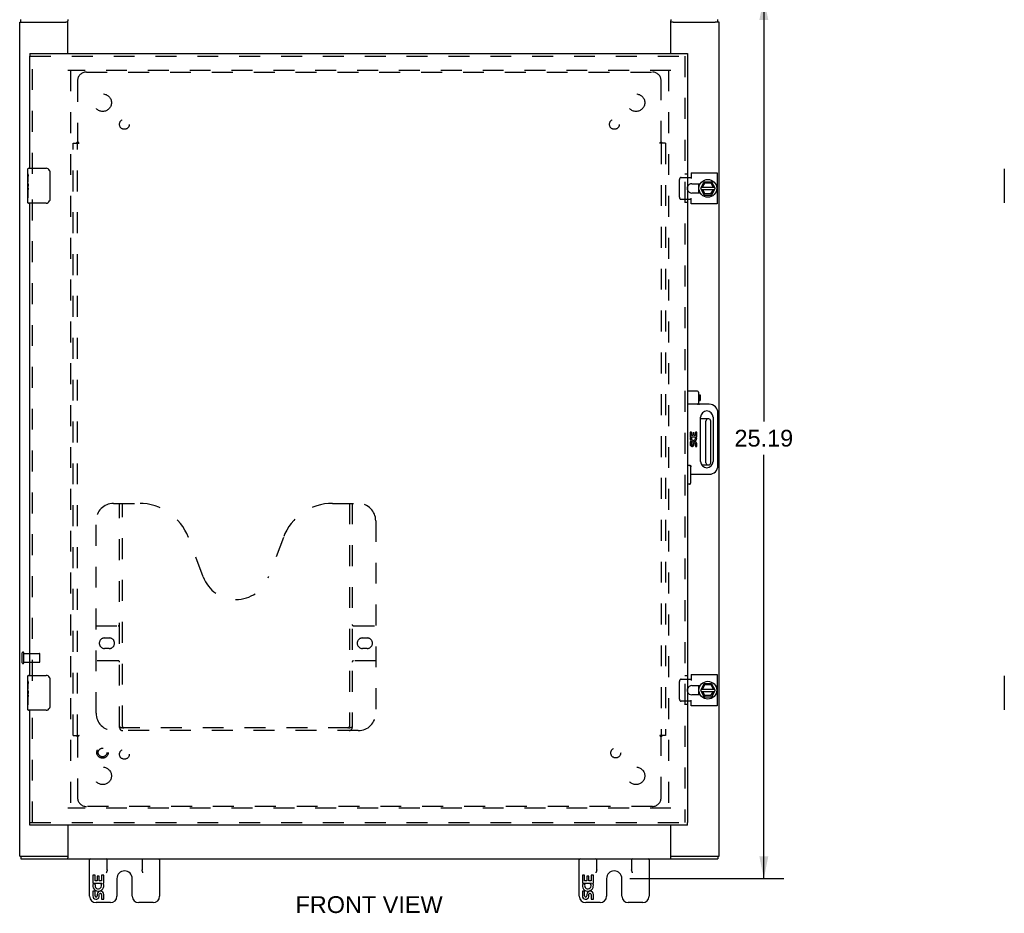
# Model space of a CAD drawing. Header units: inches. Extents: x 0 to 109, y 0 to 70.
# Tile 3 of 5: x 27 to 55, y 21 to 47. Entities that reach past the tile are written whole.
import ezdxf

# ---------------------------------------------------------------- set-up
doc = ezdxf.new("R2010")
doc.units = ezdxf.units.IN
doc.header["$LTSCALE"] = 5.984
doc.header["$MEASUREMENT"] = 0
doc.linetypes.add('HIDDEN', pattern=[0.2, 0.1, -0.1])
doc.layers.get('0').update_dxf_attribs({"linetype": 'CONTINUOUS'})
for name, color, linetype in [('DEFAULT_2', 8, 'HIDDEN'), ('DIMENSIONS', 7, 'CONTINUOUS'), ('DOOR_ASSEMBLY', 7, 'CONTINUOUS'), ('SUBPANEL', 7, 'CONTINUOUS')]:
    doc.layers.add(name, color=color, linetype=linetype)
doc.styles.get("Standard").update_dxf_attribs({"font": 'arial.ttf'})
doc.dimstyles.new('DIMSTYLE_1', dxfattribs={"dimtxt": 0.48, "dimasz": 0.64, "dimexe": 0.09, "dimexo": 0.07, "dimgap": 0.0375, "dimtad": 0, "dimtih": 1, "dimtoh": 1, "dimzin": 4, "dimdsep": 46, "dimtxsty": 'Standard', "dimblk": '_FILLED', "dimblk1": '_FILLED', "dimblk2": '_FILLED', "dimcen": 0.09, "dimadec": 3, "dimazin": 1, "dimtfac": 1, "dimtdec": 3, "dimtofl": 0, "dimtmove": 0, "dimatfit": 3, "dimldrblk": '_FILLED', "dimfxl": 0, "dimtolj": 1, "dimtzin": 4, "dimarcsym": 0})

# ---------------------------------------------------------------- blocks, each defined once
blk = doc.blocks.new('_FILLED')
at = {"color": 0, "linetype": 'ByBlock'}
blk.add_solid([(0, 0), (-1, 0.2), (-1, -0.2)], dxfattribs=at)
blk = doc.blocks.new('*D8')
at = {"layer": 'DIMENSIONS', "color": 2, "linetype": 'Continuous'}
for p, q in [((44.179, 47.372), (48.587, 47.372)), ((48.011, 47.372), (48.011, 35.258)), ((48.011, 22.185), (48.011, 34.298)), ((44.179, 22.185), (48.587, 22.185))]:
    blk.add_line(p, q, dxfattribs=at)
at = {"layer": 'DIMENSIONS', "color": 2, "linetype": 'Continuous', "xscale": 0.64, "yscale": 0.64, "zscale": 0.64}
for p, rotation in [((48.011, 47.372), 90), ((48.011, 22.185), 270)]:
    blk.add_blockref('_FILLED', p, dxfattribs=dict(at, rotation=rotation))
at = {"layer": 'DIMENSIONS', "color": 2, "linetype": 'Continuous', "insert": (48.011, 35.018), "char_height": 0.48, "width": 1.67732, "attachment_point": 2, "line_spacing_factor": 0.9}
blk.add_mtext('25.19', dxfattribs=at)

msp = doc.modelspace()

# ---------------------------------------------------------------- linework, layer by layer
at = {"color": 7, "linetype": 'Continuous'}
for p, q in [((26.764, 46.672), (26.764, 46.747)), ((28.106, 46.747), (28.106, 46.716)), ((45.356, 46.747), (45.356, 46.716)), ((46.698, 46.672), (46.698, 46.747)), ((26.731, 46.672), (26.839, 46.672)), ((28.106, 46.672), (28.047, 46.672)), ((45.415, 46.672), (45.356, 46.672)), ((46.731, 46.672), (46.623, 46.672)), ((46.143, 42.055), (46.143, 41.938)), ((46.208, 41.926), (46.296, 42.096)), ((46.224, 41.956), (46.599, 41.956)), ((46.259, 41.956), (46.319, 42.073)), ((46.513, 42.102), (46.305, 42.102)), ((46.313, 42.082), (46.319, 42.073)), ((46.319, 42.073), (46.491, 42.081)), ((46.497, 42.091), (46.491, 42.081)), ((46.491, 42.081), (46.56, 41.956)), ((46.616, 41.926), (46.522, 42.096)), ((46.143, 41.906), (46.143, 41.789)), ((46.159, 41.878), (46.147, 41.875)), ((46.208, 41.917), (46.296, 41.737)), ((46.223, 41.888), (46.6, 41.888)), ((46.325, 41.766), (46.266, 41.888)), ((46.305, 41.732), (46.513, 41.732)), ((46.319, 41.756), (46.325, 41.766)), ((46.489, 41.766), (46.325, 41.766)), ((46.559, 41.888), (46.489, 41.766)), ((46.495, 41.756), (46.489, 41.766)), ((46.522, 41.737), (46.616, 41.917)), ((46.434, 35.328), (46.201, 35.328)), ((46.354, 34.076), (46.354, 35.268)), ((46.494, 34.076), (46.494, 35.268)), ((46.23, 34.016), (46.434, 34.016)), ((46.143, 27.705), (46.143, 27.588)), ((46.208, 27.576), (46.296, 27.746)), ((46.224, 27.606), (46.599, 27.606)), ((46.259, 27.606), (46.319, 27.723)), ((46.513, 27.752), (46.305, 27.752)), ((46.313, 27.732), (46.319, 27.723)), ((46.319, 27.723), (46.491, 27.731)), ((46.497, 27.741), (46.491, 27.731)), ((46.491, 27.731), (46.56, 27.606)), ((46.616, 27.576), (46.522, 27.746)), ((46.143, 27.556), (46.143, 27.439)), ((46.159, 27.528), (46.147, 27.525)), ((46.208, 27.567), (46.296, 27.387)), ((46.223, 27.538), (46.6, 27.538)), ((46.325, 27.416), (46.266, 27.538)), ((46.305, 27.382), (46.513, 27.382)), ((46.319, 27.406), (46.325, 27.416)), ((46.489, 27.416), (46.325, 27.416)), ((46.559, 27.538), (46.489, 27.416)), ((46.495, 27.406), (46.489, 27.416)), ((46.522, 27.387), (46.616, 27.567)), ((26.731, 22.822), (26.839, 22.822)), ((26.764, 22.822), (26.764, 22.747)), ((28.047, 22.822), (28.106, 22.822)), ((45.356, 22.822), (45.415, 22.822)), ((46.623, 22.822), (46.731, 22.822)), ((46.698, 22.822), (46.698, 22.747)), ((28.106, 22.747), (28.106, 22.777)), ((28.731, 21.682), (28.731, 22.747)), ((29.231, 22.434), (29.231, 22.747)), ((30.231, 22.747), (30.231, 22.434)), ((30.731, 22.747), (30.731, 21.682)), ((42.731, 21.682), (42.731, 22.747)), ((43.231, 22.434), (43.231, 22.747)), ((44.231, 22.747), (44.231, 22.434)), ((44.731, 22.747), (44.731, 21.682)), ((45.356, 22.747), (45.356, 22.777)), ((28.885, 22.287), (28.822, 22.287)), ((28.822, 22.287), (28.822, 22.056)), ((28.885, 22.119), (28.885, 22.287)), ((29.008, 22.255), (28.948, 22.255)), ((28.948, 22.255), (28.948, 22.119)), ((29.008, 22.119), (29.008, 22.255)), ((29.136, 22.287), (29.073, 22.287)), ((29.073, 22.287), (29.073, 22.119)), ((29.136, 22.056), (29.136, 22.287)), ((42.885, 22.287), (42.822, 22.287)), ((42.822, 22.287), (42.822, 22.056)), ((42.885, 22.119), (42.885, 22.287)), ((43.008, 22.255), (42.948, 22.255)), ((42.948, 22.255), (42.948, 22.119)), ((43.008, 22.119), (43.008, 22.255)), ((43.136, 22.287), (43.073, 22.287)), ((43.073, 22.287), (43.073, 22.119)), ((43.136, 22.056), (43.136, 22.287)), ((28.822, 22.056), (29.084, 22.056)), ((28.893, 22.02), (28.835, 22.045)), ((28.948, 22.119), (28.885, 22.119)), ((29.073, 22.119), (29.008, 22.119)), ((29.084, 22.056), (29.056, 22.037)), ((29.118, 22.056), (29.136, 22.056)), ((29.512, 22.185), (29.512, 21.682)), ((29.95, 21.682), (29.95, 22.185)), ((42.822, 22.056), (43.084, 22.056)), ((42.893, 22.02), (42.835, 22.045)), ((42.948, 22.119), (42.885, 22.119)), ((43.073, 22.119), (43.008, 22.119)), ((43.084, 22.056), (43.056, 22.037)), ((43.118, 22.056), (43.136, 22.056)), ((43.512, 22.185), (43.512, 21.682)), ((43.95, 21.682), (43.95, 22.185)), ((28.885, 21.826), (28.822, 21.826)), ((28.822, 21.826), (28.822, 21.689)), ((28.885, 21.689), (28.885, 21.826)), ((28.948, 21.731), (28.948, 21.689)), ((29.008, 21.669), (29.008, 21.738)), ((29.073, 21.731), (29.073, 21.595)), ((29.136, 21.595), (29.136, 21.731)), ((42.885, 21.826), (42.822, 21.826)), ((42.822, 21.826), (42.822, 21.689)), ((42.885, 21.689), (42.885, 21.826)), ((42.948, 21.731), (42.948, 21.689)), ((43.008, 21.669), (43.008, 21.738)), ((43.073, 21.731), (43.073, 21.595)), ((43.136, 21.595), (43.136, 21.731)), ((29.327, 21.497), (28.916, 21.497)), ((29.073, 21.595), (29.136, 21.595)), ((30.546, 21.497), (30.135, 21.497)), ((43.327, 21.497), (42.916, 21.497)), ((43.073, 21.595), (43.136, 21.595)), ((44.546, 21.497), (44.135, 21.497))]:
    msp.add_line(p, q, dxfattribs=at)
at = {"color": 3, "linetype": 'Continuous'}
for p, q in [((26.731, 22.822), (26.731, 46.672)), ((26.843, 46.672), (28.047, 46.672)), ((28.106, 45.778), (28.106, 46.716)), ((45.356, 45.778), (45.356, 46.716)), ((45.415, 46.672), (46.619, 46.672)), ((46.731, 22.822), (46.731, 46.672)), ((45.825, 42.235), (45.937, 42.235)), ((45.937, 42.368), (46.674, 42.368)), ((45.937, 42.368), (45.937, 42.204)), ((46.674, 42.368), (46.674, 41.475)), ((45.95, 42.055), (46.193, 42.055)), ((46.193, 41.789), (45.95, 41.789)), ((45.937, 41.608), (45.825, 41.608)), ((45.937, 41.475), (45.937, 41.639)), ((46.674, 41.475), (45.937, 41.475)), ((45.825, 27.885), (45.937, 27.885)), ((45.937, 28.018), (46.674, 28.018)), ((45.937, 28.018), (45.937, 27.854)), ((46.674, 28.018), (46.674, 27.125)), ((45.95, 27.705), (46.193, 27.705)), ((46.193, 27.439), (45.95, 27.439)), ((45.937, 27.258), (45.825, 27.258)), ((45.937, 27.125), (45.937, 27.289)), ((46.674, 27.125), (45.937, 27.125)), ((28.106, 23.715), (28.106, 22.777)), ((45.356, 22.777), (45.356, 23.715)), ((26.843, 22.822), (28.047, 22.822)), ((45.415, 22.822), (46.619, 22.822)), ((26.764, 22.747), (46.698, 22.747))]:
    msp.add_line(p, q, dxfattribs=at)
at = {"color": 7, "linetype": 'Continuous'}
for points in [[(46.156, 41.877), (46.157, 41.867), (46.161, 41.849), (46.167, 41.831)], [(46.167, 41.831), (46.173, 41.814), (46.181, 41.797), (46.186, 41.789)], [(46.156, 27.527), (46.157, 27.517), (46.161, 27.499), (46.167, 27.481)], [(46.167, 27.481), (46.173, 27.464), (46.181, 27.447), (46.186, 27.439)], [(29.231, 22.434), (29.231, 22.426), (29.23, 22.418), (29.228, 22.41), (29.226, 22.402), (29.224, 22.393), (29.221, 22.384), (29.218, 22.375), (29.214, 22.366), (29.21, 22.356), (29.206, 22.347)], [(30.256, 22.347), (30.252, 22.356), (30.248, 22.366), (30.244, 22.375), (30.241, 22.384), (30.238, 22.393), (30.235, 22.402), (30.234, 22.41), (30.232, 22.418), (30.231, 22.426), (30.231, 22.434)], [(43.231, 22.434), (43.231, 22.426), (43.23, 22.418), (43.228, 22.41), (43.226, 22.402), (43.224, 22.393), (43.221, 22.384), (43.218, 22.375), (43.214, 22.366), (43.21, 22.356), (43.206, 22.347)], [(44.256, 22.347), (44.252, 22.356), (44.248, 22.366), (44.244, 22.375), (44.241, 22.384), (44.238, 22.393), (44.235, 22.402), (44.234, 22.41), (44.232, 22.418), (44.231, 22.426), (44.231, 22.434)]]:
    msp.add_lwpolyline(points, dxfattribs=at)
for centre in [(46.409, 41.922), (46.409, 27.572)]:
    msp.add_circle(centre, 0.254, dxfattribs=at)
at = {"color": 3, "linetype": 'Continuous'}
for centre, start, end in [((45.95, 41.922), 90, 159.8895), ((45.95, 41.922), 200.1105, 270), ((45.95, 27.572), 90, 159.8895), ((45.95, 27.572), 200.1105, 270)]:
    msp.add_arc(centre, 0.133, start, end, dxfattribs=at)
at = {"color": 7, "linetype": 'Continuous'}
for centre, radius, start, end in [((46.409, 41.922), 0.281, 151.7622, 160.7964), ((46.409, 41.922), 0.266, 150.0137, 190), ((46.305, 42.092), 0.01, 90, 152.7647), ((46.513, 42.092), 0.01, 28.8968, 90), ((46.409, 41.922), 0.281, 199.2036, 208.2378), ((46.217, 41.922), 0.01, 152.7647, 205.9948), ((46.305, 41.742), 0.01, 205.9948, 270), ((46.513, 41.742), 0.01, 270, 332.3947), ((46.607, 41.922), 0.01, 332.3947, 28.8968), ((46.409, 41.922), 0.266, 356.1514, 3.5482), ((46.414, 35.268), 0.06, 90, 180), ((46.434, 35.268), 0.06, 0, 90), ((46.414, 34.076), 0.06, 180, 270), ((46.434, 34.076), 0.06, 270, 360), ((46.409, 27.572), 0.281, 151.7622, 160.7964), ((46.409, 27.572), 0.266, 150.0137, 190), ((46.305, 27.742), 0.01, 90, 152.7647), ((46.513, 27.742), 0.01, 28.8968, 90), ((46.409, 27.572), 0.281, 199.2036, 208.2378), ((46.217, 27.572), 0.01, 152.7647, 205.9948), ((46.305, 27.392), 0.01, 205.9948, 270), ((46.513, 27.392), 0.01, 270, 332.3947), ((46.607, 27.572), 0.01, 332.3947, 28.8968), ((46.409, 27.572), 0.266, 356.1514, 3.5482), ((28.756, 22.722), 0.025, 90, 180), ((29.206, 22.722), 0.025, 0, 90), ((30.256, 22.722), 0.025, 90, 180), ((30.706, 22.722), 0.025, 0, 90), ((42.756, 22.722), 0.025, 90, 180), ((43.206, 22.722), 0.025, 0, 90), ((44.256, 22.722), 0.025, 90, 180), ((44.706, 22.722), 0.025, 0, 90), ((29.731, 22.185), 0.219, 0, 180), ((43.731, 22.185), 0.219, 0, 180), ((28.979, 21.983), 0.157, 156.5966, 341.8791), ((28.979, 21.983), 0.0943, 156.5966, 35.1122), ((28.979, 21.983), 0.157, 25.737, 27.8532), ((28.982, 21.983), 0.154, 341.4199, 26.1963), ((42.979, 21.983), 0.157, 156.5966, 341.8791), ((42.979, 21.983), 0.0943, 156.5966, 35.1122), ((42.979, 21.983), 0.157, 25.737, 27.8532), ((42.982, 21.983), 0.154, 341.4199, 26.1963), ((28.916, 21.682), 0.185, 180, 270), ((28.916, 21.689), 0.0943, 179.9911, 347.4338), ((28.916, 21.689), 0.0314, 180, 0.0485), ((29.042, 21.731), 0.0943, 0, 180), ((29.043, 21.727), 0.0362, 83.4285, 161.7628), ((29.042, 21.731), 0.0314, 0, 81.2295), ((29.327, 21.682), 0.185, 270, 360), ((30.135, 21.682), 0.185, 180, 270), ((30.546, 21.682), 0.185, 270, 360), ((42.916, 21.682), 0.185, 180, 270), ((42.916, 21.689), 0.0943, 179.9911, 347.4338), ((42.916, 21.689), 0.0314, 180, 0.0485), ((43.042, 21.731), 0.0943, 0, 180), ((43.043, 21.727), 0.0362, 83.4285, 161.7628), ((43.042, 21.731), 0.0314, 0, 81.2295), ((43.327, 21.682), 0.185, 270, 360), ((44.135, 21.682), 0.185, 180, 270), ((44.546, 21.682), 0.185, 270, 360)]:
    msp.add_arc(centre, radius, start, end, dxfattribs=at)
at = {"layer": 'DEFAULT_2', "color": 8, "linetype": 'HIDDEN'}
for p, q in [((45.356, 45.297), (28.106, 45.297)), ((28.181, 45.297), (28.181, 24.197)), ((45.281, 45.297), (45.281, 24.197)), ((45.648, 42.235), (45.825, 42.235)), ((45.596, 41.668), (45.596, 42.175)), ((45.825, 41.608), (45.648, 41.608)), ((26.806, 28.355), (26.806, 28.639)), ((26.849, 28.355), (26.849, 28.639)), ((26.849, 28.621), (27.296, 28.621)), ((27.306, 28.383), (27.306, 28.611)), ((26.849, 28.373), (27.296, 28.373)), ((45.648, 27.885), (45.825, 27.885)), ((45.596, 27.318), (45.596, 27.825)), ((45.825, 27.258), (45.648, 27.258)), ((45.356, 24.197), (28.106, 24.197))]:
    msp.add_line(p, q, dxfattribs=at)
for points in [[(45.648, 42.235), (45.643, 42.235), (45.637, 42.234), (45.631, 42.232), (45.626, 42.229), (45.621, 42.226), (45.616, 42.222), (45.612, 42.218), (45.608, 42.213), (45.604, 42.207), (45.602, 42.201), (45.599, 42.195), (45.598, 42.189), (45.597, 42.182), (45.596, 42.175)], [(45.596, 41.668), (45.597, 41.661), (45.598, 41.655), (45.599, 41.648), (45.602, 41.642), (45.604, 41.636), (45.608, 41.631), (45.612, 41.626), (45.616, 41.621), (45.621, 41.617), (45.626, 41.614), (45.631, 41.611), (45.637, 41.609), (45.643, 41.608), (45.648, 41.608)], [(45.648, 27.885), (45.643, 27.885), (45.637, 27.884), (45.631, 27.882), (45.626, 27.879), (45.621, 27.876), (45.616, 27.872), (45.612, 27.868), (45.608, 27.863), (45.604, 27.857), (45.602, 27.851), (45.599, 27.845), (45.598, 27.839), (45.597, 27.832), (45.596, 27.825)], [(45.596, 27.318), (45.597, 27.311), (45.598, 27.305), (45.599, 27.298), (45.602, 27.292), (45.604, 27.286), (45.608, 27.281), (45.612, 27.276), (45.616, 27.271), (45.621, 27.267), (45.626, 27.264), (45.631, 27.261), (45.637, 27.259), (45.643, 27.258), (45.648, 27.258)]]:
    msp.add_lwpolyline(points, dxfattribs=at)
for centre, radius, start, end in [((45.95, 41.922), 0.133, 159.8895, 200.1105), ((26.827, 28.639), 0.0215, 360, 180), ((27.296, 28.611), 0.01, 360, 90), ((26.827, 28.355), 0.0215, 180, 0), ((27.296, 28.383), 0.01, 270, 0), ((45.95, 27.572), 0.133, 159.8895, 200.1105)]:
    msp.add_arc(centre, radius, start, end, dxfattribs=at)
at = {"layer": 'DOOR_ASSEMBLY', "color": 7, "linetype": 'Continuous'}
for p, q in [((27.025, 45.778), (27.025, 45.703)), ((45.825, 45.778), (45.825, 45.703)), ((26.965, 42.338), (26.965, 42.482)), ((26.965, 42.082), (26.965, 42.335)), ((26.974, 42.28), (26.965, 42.28)), ((26.975, 42.112), (26.975, 42.269)), ((26.98, 42.497), (27.49, 42.497)), ((27.59, 42.397), (27.59, 41.597)), ((54.888, 42.482), (54.888, 41.512)), ((26.965, 42.112), (26.975, 42.112)), ((26.965, 41.512), (26.965, 42.079)), ((26.968, 42.049), (26.965, 42.049)), ((26.975, 41.928), (26.975, 41.981)), ((26.965, 41.917), (26.975, 41.917)), ((26.965, 41.881), (26.975, 41.881)), ((26.965, 41.818), (26.975, 41.818)), ((26.975, 41.651), (26.975, 41.881)), ((26.965, 41.651), (26.975, 41.651)), ((27.49, 41.497), (26.98, 41.497)), ((46.11, 36.122), (45.825, 36.122)), ((46.14, 36.092), (46.14, 35.777)), ((46.14, 36.019), (46.159, 36.019)), ((46.14, 35.849), (46.159, 35.849)), ((46.159, 36.019), (46.188, 36.014)), ((46.159, 36.019), (46.159, 35.849)), ((46.159, 35.849), (46.188, 35.854)), ((46.188, 36.014), (46.188, 35.854)), ((46.11, 35.747), (45.825, 35.747)), ((46.45, 35.747), (46.17, 35.747)), ((46.7, 33.997), (46.7, 35.497)), ((46.201, 34.114), (46.201, 35.379)), ((46.56, 35.379), (46.56, 34.114)), ((45.942, 34.953), (45.904, 34.953)), ((45.904, 34.953), (45.904, 34.816)), ((45.942, 34.853), (45.942, 34.953)), ((46.016, 34.934), (45.979, 34.934)), ((45.979, 34.934), (45.979, 34.853)), ((46.016, 34.853), (46.016, 34.934)), ((46.092, 34.953), (46.054, 34.953)), ((46.054, 34.953), (46.054, 34.853)), ((46.092, 34.816), (46.092, 34.953)), ((45.904, 34.816), (46.061, 34.816)), ((45.942, 34.678), (45.904, 34.678)), ((45.904, 34.678), (45.904, 34.597)), ((45.947, 34.794), (45.912, 34.809)), ((45.979, 34.853), (45.942, 34.853)), ((45.942, 34.597), (45.942, 34.678)), ((46.054, 34.853), (46.016, 34.853)), ((46.061, 34.816), (46.044, 34.804)), ((46.081, 34.816), (46.092, 34.816)), ((45.979, 34.622), (45.979, 34.597)), ((46.016, 34.584), (46.016, 34.622)), ((46.054, 34.622), (46.054, 34.54)), ((46.054, 34.54), (46.092, 34.54)), ((46.092, 34.54), (46.092, 34.622)), ((45.885, 33.997), (45.825, 33.997)), ((45.915, 33.967), (45.915, 33.489)), ((45.915, 33.747), (46.45, 33.747)), ((45.885, 33.459), (45.825, 33.459)), ((26.965, 27.838), (26.965, 27.982)), ((26.98, 27.997), (27.49, 27.997)), ((27.59, 27.897), (27.59, 27.097)), ((54.888, 27.982), (54.888, 27.012)), ((26.965, 27.582), (26.965, 27.834)), ((26.974, 27.779), (26.965, 27.779)), ((26.965, 27.612), (26.975, 27.612)), ((26.975, 27.612), (26.975, 27.768)), ((26.965, 27.012), (26.965, 27.579)), ((26.968, 27.549), (26.965, 27.549)), ((26.965, 27.417), (26.975, 27.417)), ((26.965, 27.381), (26.975, 27.381)), ((26.965, 27.318), (26.975, 27.318)), ((26.975, 27.428), (26.975, 27.481)), ((26.975, 27.151), (26.975, 27.381)), ((26.965, 27.151), (26.975, 27.151)), ((27.49, 26.997), (26.98, 26.997)), ((27.025, 23.715), (27.025, 23.79)), ((45.825, 23.715), (45.825, 23.79))]:
    msp.add_line(p, q, dxfattribs=at)
at = {"layer": 'DOOR_ASSEMBLY', "color": 3, "linetype": 'Continuous'}
for p, q in [((27.025, 45.778), (45.825, 45.778)), ((27.025, 42.497), (27.025, 45.703)), ((45.825, 45.703), (45.825, 23.79)), ((27.025, 27.997), (27.025, 41.497)), ((27.025, 23.79), (27.025, 26.997)), ((45.825, 23.715), (27.025, 23.715))]:
    msp.add_line(p, q, dxfattribs=at)
at = {"layer": 'DOOR_ASSEMBLY', "color": 8, "linetype": 'HIDDEN'}
for p, q in [((27.025, 45.703), (45.825, 45.703)), ((27.1, 42.342), (27.1, 45.703)), ((45.75, 45.703), (45.75, 23.79)), ((45.825, 42.328), (45.75, 42.328)), ((27.1, 27.842), (27.1, 41.652)), ((45.825, 41.515), (45.75, 41.515)), ((29.413, 32.915), (30.149, 32.915)), ((29.588, 26.505), (29.588, 32.915)), ((29.668, 26.535), (29.668, 32.915)), ((35.677, 32.915), (36.413, 32.915)), ((36.158, 32.915), (36.158, 26.535)), ((36.238, 32.915), (36.238, 26.505)), ((28.913, 26.915), (28.913, 32.415)), ((36.913, 32.415), (36.913, 26.915)), ((31.976, 30.814), (31.554, 31.942)), ((34.272, 31.942), (33.849, 30.814)), ((28.913, 29.415), (29.548, 29.415)), ((36.278, 29.415), (36.913, 29.415)), ((29.157, 29.065), (29.294, 29.065)), ((36.532, 29.065), (36.669, 29.065)), ((29.294, 28.765), (29.157, 28.765)), ((36.669, 28.765), (36.532, 28.765)), ((29.548, 28.415), (28.913, 28.415)), ((36.913, 28.415), (36.278, 28.415)), ((45.825, 27.978), (45.75, 27.978)), ((27.1, 23.79), (27.1, 27.152)), ((45.825, 27.165), (45.75, 27.165)), ((36.154, 26.495), (29.672, 26.495)), ((36.413, 26.415), (29.413, 26.415)), ((27.025, 23.79), (45.825, 23.79))]:
    msp.add_line(p, q, dxfattribs=at)
at = {"layer": 'DOOR_ASSEMBLY', "color": 7, "linetype": 'Continuous'}
for points in [[(26.965, 42.338), (26.966, 42.334), (26.966, 42.33), (26.967, 42.325), (26.968, 42.319), (26.969, 42.312), (26.971, 42.304), (26.972, 42.296), (26.973, 42.287), (26.974, 42.278), (26.975, 42.269)], [(27.584, 42.433), (27.586, 42.427), (27.587, 42.421), (27.589, 42.415), (27.589, 42.409), (27.59, 42.403), (27.59, 42.397)], [(26.965, 42.082), (26.966, 42.075), (26.966, 42.067), (26.967, 42.059), (26.968, 42.05), (26.969, 42.041), (26.97, 42.032), (26.971, 42.023), (26.973, 42.014), (26.973, 42.005), (26.974, 41.997), (26.975, 41.989), (26.975, 41.981)], [(26.975, 41.928), (26.975, 41.922), (26.975, 41.916), (26.974, 41.91), (26.973, 41.904), (26.973, 41.898), (26.972, 41.892)], [(27.59, 41.597), (27.59, 41.59), (27.589, 41.584), (27.589, 41.578), (27.587, 41.572), (27.586, 41.566), (27.584, 41.561)], [(45.945, 33.967), (45.939, 33.973), (45.932, 33.979), (45.926, 33.984), (45.919, 33.989), (45.912, 33.992), (45.906, 33.995), (45.9, 33.996), (45.893, 33.997)], [(27.584, 27.933), (27.586, 27.927), (27.587, 27.921), (27.589, 27.915), (27.589, 27.909), (27.59, 27.903), (27.59, 27.897)], [(26.965, 27.838), (26.966, 27.834), (26.966, 27.83), (26.967, 27.825), (26.968, 27.819), (26.969, 27.812), (26.971, 27.804), (26.972, 27.796), (26.973, 27.787), (26.974, 27.778), (26.975, 27.768)], [(26.965, 27.582), (26.966, 27.574), (26.966, 27.567), (26.967, 27.558), (26.968, 27.55), (26.969, 27.541), (26.97, 27.532), (26.971, 27.523), (26.973, 27.514), (26.973, 27.505), (26.974, 27.497), (26.975, 27.489), (26.975, 27.481)], [(26.975, 27.428), (26.975, 27.422), (26.975, 27.416), (26.974, 27.41), (26.973, 27.404), (26.973, 27.398), (26.972, 27.392)], [(27.59, 27.097), (27.59, 27.09), (27.589, 27.084), (27.589, 27.078), (27.587, 27.072), (27.586, 27.066), (27.584, 27.06)]]:
    msp.add_lwpolyline(points, dxfattribs=at)
at = {"layer": 'DOOR_ASSEMBLY', "color": 8, "linetype": 'HIDDEN'}
for points in [[(29.578, 26.535), (29.59, 26.527), (29.602, 26.519), (29.614, 26.513), (29.626, 26.507), (29.638, 26.502), (29.649, 26.498), (29.661, 26.496), (29.672, 26.495)], [(36.154, 26.495), (36.165, 26.496), (36.176, 26.498), (36.188, 26.502), (36.2, 26.507), (36.211, 26.513), (36.223, 26.519), (36.236, 26.527), (36.248, 26.535)]]:
    msp.add_lwpolyline(points, dxfattribs=at)
for radius in [0.164, 0.124]:
    msp.add_circle((29.1, 25.79), radius, dxfattribs=at)
at = {"layer": 'DOOR_ASSEMBLY', "color": 7, "linetype": 'Continuous'}
for centre, radius, start, end in [((26.98, 42.482), 0.015, 90, 180), ((27.49, 42.397), 0.1, 21.1999, 90), ((26.98, 41.512), 0.015, 180, 270), ((27.49, 41.597), 0.1, 270, 338.7946), ((46.11, 36.092), 0.03, 0, 90), ((46.11, 35.777), 0.03, 270, 360), ((46.17, 35.777), 0.03, 180, 270), ((46.381, 35.379), 0.18, 0, 180), ((46.45, 35.497), 0.25, 0, 90), ((45.998, 34.772), 0.0938, 156.5986, 341.8669), ((45.998, 34.772), 0.0563, 156.5986, 35.1084), ((46.036, 34.622), 0.0563, 0.4502, 180.0538), ((46.035, 34.622), 0.0194, 359.9714, 180.0286), ((45.998, 34.772), 0.0938, 25.744, 27.8506), ((46, 34.772), 0.092, 341.4075, 26.2035), ((45.961, 34.597), 0.0563, 180.0244, 347.4828), ((45.961, 34.597), 0.0187, 180, 0.0538), ((46.381, 34.114), 0.18, 180, 360), ((45.885, 33.967), 0.03, 0, 90), ((46.45, 33.997), 0.25, 270, 360), ((45.885, 33.489), 0.03, 270, 360), ((26.98, 27.982), 0.015, 90, 180), ((27.49, 27.897), 0.1, 21.1999, 90), ((27.49, 27.097), 0.1, 270, 338.7946), ((26.98, 27.012), 0.015, 180, 270)]:
    msp.add_arc(centre, radius, start, end, dxfattribs=at)
at = {"layer": 'DOOR_ASSEMBLY', "color": 8, "linetype": 'HIDDEN'}
for centre, radius, start, end in [((29.413, 32.415), 0.5, 90, 180), ((30.149, 31.415), 1.5, 20.5519, 90), ((35.677, 31.415), 1.5, 90, 159.4481), ((36.413, 32.415), 0.5, 0, 90), ((32.913, 31.165), 1, 200.5519, 339.4481), ((29.548, 29.455), 0.04, 270, 360), ((36.278, 29.455), 0.04, 180, 270), ((29.157, 28.915), 0.15, 90, 270), ((29.294, 28.915), 0.15, 270, 90), ((36.532, 28.915), 0.15, 90, 270), ((36.669, 28.915), 0.15, 270, 90), ((29.548, 28.375), 0.04, 0, 90), ((36.278, 28.375), 0.04, 90, 180), ((29.413, 26.915), 0.5, 180, 270), ((36.413, 26.915), 0.5, 270, 360), ((29.678, 26.505), 0.09, 180, 270), ((29.708, 26.535), 0.04, 180, 270), ((36.118, 26.535), 0.04, 270, 360), ((36.148, 26.505), 0.09, 270, 360)]:
    msp.add_arc(centre, radius, start, end, dxfattribs=at)
at = {"layer": 'DOOR_ASSEMBLY', "color": 7, "linetype": 'Continuous'}
for centre, start_param, end_param in [((27.165, 41.915), -3.141593, -2.879776), ((27.165, 27.414), 3.141593, 3.403409)]:
    msp.add_ellipse(centre, major_axis=(0.2, 0), ratio=0.432808, start_param=start_param, end_param=end_param, dxfattribs=at)
at = {"layer": 'SUBPANEL', "color": 8, "linetype": 'HIDDEN'}
for p, q in [((28.637, 45.247), (44.825, 45.247)), ((28.387, 44.997), (28.387, 43.251)), ((45.075, 43.251), (45.075, 44.997)), ((28.262, 26.278), (28.262, 43.215)), ((28.262, 43.215), (28.349, 43.215)), ((28.349, 43.215), (28.428, 43.215)), ((28.385, 43.249), (28.387, 43.251)), ((28.387, 26.278), (28.387, 43.215)), ((45.113, 43.215), (45.034, 43.215)), ((45.056, 43.238), (45.062, 43.242)), ((45.075, 43.215), (45.075, 26.278)), ((45.2, 43.215), (45.113, 43.215)), ((45.2, 43.215), (45.2, 26.278)), ((28.262, 26.278), (28.349, 26.278)), ((28.349, 26.278), (28.428, 26.278)), ((28.387, 26.243), (28.387, 24.497)), ((28.406, 26.255), (28.4, 26.252)), ((45.113, 26.278), (45.034, 26.278)), ((45.077, 26.245), (45.075, 26.243)), ((45.075, 24.497), (45.075, 26.243)), ((45.2, 26.278), (45.113, 26.278)), ((44.825, 24.247), (28.637, 24.247))]:
    msp.add_line(p, q, dxfattribs=at)
for points in [[(28.349, 43.215), (28.35, 43.217), (28.352, 43.218), (28.354, 43.219), (28.355, 43.22), (28.357, 43.222), (28.359, 43.223), (28.36, 43.224), (28.362, 43.226), (28.363, 43.227), (28.364, 43.228), (28.366, 43.23), (28.367, 43.231), (28.368, 43.232), (28.374, 43.238)], [(28.374, 43.238), (28.376, 43.24), (28.377, 43.241), (28.379, 43.243), (28.38, 43.244), (28.382, 43.246), (28.383, 43.247), (28.385, 43.249)], [(28.402, 43.24), (28.4, 43.242), (28.398, 43.243), (28.396, 43.244), (28.394, 43.245), (28.393, 43.246), (28.391, 43.248), (28.39, 43.249), (28.388, 43.25), (28.387, 43.251)], [(28.428, 43.215), (28.427, 43.217), (28.427, 43.218), (28.426, 43.219), (28.426, 43.221), (28.425, 43.222), (28.424, 43.223), (28.423, 43.224), (28.422, 43.225), (28.421, 43.227), (28.42, 43.228), (28.419, 43.229), (28.417, 43.23), (28.416, 43.231), (28.414, 43.233), (28.413, 43.234), (28.411, 43.235), (28.41, 43.236), (28.408, 43.237), (28.406, 43.238), (28.402, 43.24)], [(45.034, 43.215), (45.034, 43.217), (45.035, 43.218), (45.035, 43.219), (45.036, 43.221), (45.037, 43.222), (45.038, 43.223), (45.038, 43.224), (45.039, 43.225), (45.041, 43.227), (45.042, 43.228), (45.043, 43.229), (45.044, 43.23), (45.046, 43.231), (45.047, 43.233), (45.049, 43.234), (45.05, 43.235), (45.052, 43.236), (45.054, 43.237), (45.056, 43.238)], [(45.062, 43.242), (45.064, 43.243), (45.065, 43.244), (45.067, 43.245), (45.069, 43.246), (45.071, 43.248), (45.072, 43.249), (45.073, 43.25), (45.075, 43.251)], [(45.086, 43.24), (45.084, 43.241), (45.083, 43.243), (45.081, 43.244), (45.08, 43.246), (45.078, 43.247), (45.077, 43.249), (45.075, 43.251)], [(45.093, 43.232), (45.089, 43.236), (45.086, 43.24)], [(45.113, 43.215), (45.111, 43.217), (45.11, 43.218), (45.108, 43.219), (45.106, 43.22), (45.105, 43.222), (45.103, 43.223), (45.102, 43.224), (45.1, 43.226), (45.099, 43.227), (45.097, 43.228), (45.096, 43.23), (45.095, 43.231), (45.093, 43.232)], [(28.349, 26.278), (28.35, 26.277), (28.352, 26.275), (28.354, 26.274), (28.355, 26.273), (28.357, 26.271), (28.359, 26.27), (28.36, 26.269), (28.362, 26.267), (28.363, 26.266), (28.364, 26.265), (28.366, 26.264), (28.367, 26.262), (28.368, 26.261)], [(28.368, 26.261), (28.372, 26.257), (28.376, 26.254)], [(28.376, 26.254), (28.377, 26.252), (28.379, 26.25), (28.38, 26.249), (28.382, 26.247), (28.383, 26.246), (28.385, 26.245), (28.387, 26.243)], [(28.4, 26.252), (28.398, 26.25), (28.396, 26.249), (28.394, 26.248), (28.393, 26.247), (28.391, 26.246), (28.39, 26.245), (28.388, 26.244), (28.387, 26.243)], [(28.428, 26.278), (28.427, 26.277), (28.427, 26.275), (28.426, 26.274), (28.426, 26.273), (28.425, 26.271), (28.424, 26.27), (28.423, 26.269), (28.422, 26.268), (28.421, 26.267), (28.42, 26.265), (28.419, 26.264), (28.417, 26.263), (28.416, 26.262), (28.414, 26.261), (28.413, 26.26), (28.411, 26.258), (28.41, 26.257), (28.408, 26.256), (28.406, 26.255)], [(45.034, 26.278), (45.034, 26.277), (45.035, 26.275), (45.035, 26.274), (45.036, 26.273), (45.037, 26.271), (45.038, 26.27), (45.038, 26.269), (45.039, 26.268), (45.041, 26.267), (45.042, 26.265), (45.043, 26.264), (45.044, 26.263), (45.046, 26.262), (45.047, 26.261), (45.049, 26.26), (45.05, 26.258), (45.052, 26.257), (45.054, 26.256), (45.056, 26.255), (45.06, 26.253)], [(45.06, 26.253), (45.062, 26.252), (45.064, 26.25), (45.065, 26.249), (45.067, 26.248), (45.069, 26.247), (45.071, 26.246), (45.072, 26.245), (45.073, 26.244), (45.075, 26.243)], [(45.088, 26.255), (45.086, 26.254), (45.084, 26.252), (45.083, 26.25), (45.081, 26.249), (45.08, 26.247), (45.078, 26.246), (45.077, 26.245)], [(45.113, 26.278), (45.111, 26.277), (45.11, 26.275), (45.108, 26.274), (45.106, 26.273), (45.105, 26.271), (45.103, 26.27), (45.102, 26.269), (45.1, 26.267), (45.099, 26.266), (45.097, 26.265), (45.096, 26.264), (45.095, 26.262), (45.093, 26.261), (45.088, 26.255)]]:
    msp.add_lwpolyline(points, dxfattribs=at)
for centre, radius in [((29.106, 44.372), 0.25), ((44.356, 44.372), 0.25), ((29.725, 43.753), 0.141), ((43.737, 43.753), 0.141), ((43.776, 25.777), 0.141), ((29.725, 25.74), 0.141), ((29.106, 25.122), 0.25), ((44.356, 25.122), 0.25)]:
    msp.add_circle(centre, radius, dxfattribs=at)
for centre, start, end in [((28.637, 44.997), 90, 180), ((44.825, 44.997), 0, 90), ((28.637, 24.497), 180, 270), ((44.825, 24.497), 270, 360)]:
    msp.add_arc(centre, 0.25, start, end, dxfattribs=at)

# ---------------------------------------------------------------- texts
at = {"layer": 'DIMENSIONS', "color": 2, "linetype": 'Continuous', "insert": (36.722, 21.681), "char_height": 0.48, "width": 4.20045, "attachment_point": 2, "line_spacing_factor": 0.9}
msp.add_mtext('FRONT VIEW', dxfattribs=at)

# ---------------------------------------------------------------- dimensions: what is measured, and where the dimension line sits
at = {"layer": 'DIMENSIONS', "color": 2, "linetype": 'Continuous'}
dim = msp.add_linear_dim(base=(48.011, 22.185), p1=(44.109, 47.372), p2=(44.109, 22.185), angle=270, dimstyle='DIMSTYLE_1', dxfattribs=at)
dim.commit()
dim.dimension.update_dxf_attribs({"geometry": '*D8', "text_midpoint": (48.004, 34.775), "dimtype": 160})

doc.saveas('drawing.dxf')
